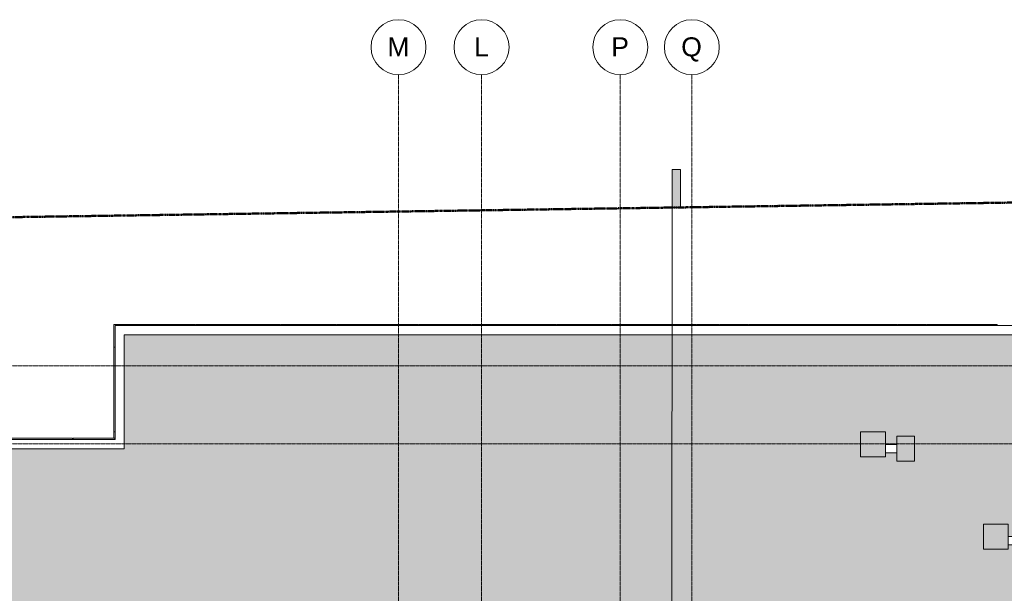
# Model space of a CAD drawing. Header units: millimetres. Extents: x -61176 to 31560, y -11428 to 53287.
# Tile 122 of 124: x -23132 to 164, y 39716 to 53287. Entities that reach past the tile are written whole.
import ezdxf

# ---------------------------------------------------------------- set-up
doc = ezdxf.new("R2010")
doc.units = ezdxf.units.MM
doc.linetypes.add('Double tiret', pattern=[42.8625, 15.875, -4.7625, 6.35, -4.7625, 6.35, -4.7625])
doc.linetypes.add('Ligne de quadrillage', pattern=[22.225, 12.7, -3.175, 3.175, -3.175])
for name, color, linetype, lineweight in [('A-FLOR', 192, 'Continuous', 9), ('A-GENM', 13, 'Continuous', 9), ('A-WALL', 113, 'Continuous', 9), ('C-PROP-LINE', 91, 'Double tiret', 25), ('G-ANNO-SYMB', 111, 'Continuous', 9), ('S-GRID', 1, 'Continuous', 9), ('S-GRID-IDEN', 1, 'Continuous', 9)]:
    doc.layers.add(name, color=color, linetype=linetype, lineweight=lineweight)
doc.styles.add('Arial', font='arial.ttf', dxfattribs={"height": 450})

# ---------------------------------------------------------------- blocks, each defined once
blk = doc.blocks.new('Conduit Gaz5 - Conduit Gaz-1326463-Niveau 1')
at = {"layer": 'A-GENM'}
for points in [[(-40663, 1119), (-41253, 1119), (-41253, 529), (-40663, 529), (-40663, 726)], [(-40763, 259), (-41353, 259), (-41353, -331), (-40763, -331)], [(-42844, -1962), (-43434, -1962), (-43434, -2379), (-42844, -2379)], [(-42944, -2649), (-43534, -2649), (-43534, -3239), (-42944, -3239)]]:
    blk.add_hatch(color=256, dxfattribs=at).paths.add_polyline_path(points)
for p, q in [((-41253, 1119), (-41253, 529)), ((-40663, 1119), (-41253, 1119)), ((-40663, 529), (-40663, 1119)), ((-41253, 529), (-40663, 529)), ((-41059, 529), (-41059, 259)), ((-40859, 259), (-40859, 529)), ((-41353, 259), (-41353, -331)), ((-40763, 259), (-41353, 259)), ((-40763, -331), (-40763, 259)), ((-41353, -331), (-40763, -331)), ((-43434, -1962), (-43434, -2379)), ((-42844, -1962), (-43434, -1962)), ((-42844, -2379), (-42844, -1962)), ((-43434, -2379), (-42844, -2379)), ((-43240, -2379), (-43240, -2649)), ((-43040, -2649), (-43040, -2379)), ((-43534, -2649), (-43534, -3239)), ((-42944, -2649), (-43534, -2649)), ((-42944, -3239), (-42944, -2649)), ((-43534, -3239), (-42944, -3239))]:
    blk.add_line(p, q, dxfattribs=at)
blk = doc.blocks.new('Accrotère R_1 - Accrotère R_1-1333940-Niveau 1')
at = {"layer": 'A-GENM'}
for p, q in [((-46049, -20877), (-46049, 3645)), ((-45832, 3428), (-45832, -20660)), ((-45832, -20660), (-43136, -20660)), ((-43136, -20660), (-43136, -43844)), ((-43353, -20877), (-46049, -20877)), ((-43353, -43627), (-43353, -20877))]:
    blk.add_line(p, q, dxfattribs=at)
blk = doc.blocks.new('Family - ___-384955-Niveau 1')
at = {"layer": 'C-PROP-LINE', "color": 10, "lineweight": 50}
blk.add_line((-48592, -24915), (-49026, 4882), dxfattribs=at)
blk = doc.blocks.new('Coupe - Marque de la ligne de coupe - Horizontale pleine-15349-Niveau 1')
at = {"layer": 'G-ANNO-SYMB'}
blk.add_hatch(color=256, dxfattribs=at).paths.add_polyline_path([(0, 2), (0, 0), (-9, 0), (-9, 2)])
for p, q in [((0, 2), (-9, 2)), ((-9, 2), (-9, 0)), ((-9, 0), (0, 0)), ((0, 0), (0, 2))]:
    blk.add_line(p, q, dxfattribs=at)
blk = doc.blocks.new('Quadrillage - Extrémité de la ligne de quadrillage - Cercle-11506-Niveau 1')
at = {"layer": 'S-GRID-IDEN'}
blk.add_circle((0, 0), 6.5, dxfattribs=at)

msp = doc.modelspace()

# ---------------------------------------------------------------- hatches: boundary and pattern name
at = {"layer": 'A-FLOR'}
h = msp.add_hatch(color=10, dxfattribs=at)
h.paths.add_polyline_path([(-53412.645, 29089.958), (-38765.915, 29089.958), (-38765.915, 38243.989), (-38759.054, 38243.989), (-38759.054, 38330.85), (-1404.139, 38330.85), (-1404.139, 38243.989), (-1381.018, 38243.989), (-1381.018, 38043.989), (-1391, 38043.989), (-1391, 36353.989), (3427.784, 36353.989), (3427.784, 45832.377), (-20659.837, 45832.377), (-20659.837, 43136.039), (-43843.999, 43136.039), (-43843.999, 44934.84), (-53501.152, 44934.84), (-53501.152, 29089.958)])
h.paths.add_polyline_path([(-42167.393, 36677.08), (-43350.498, 36677.08), (-43350.498, 37892.08), (-42135.498, 37892.08), (-42135.498, 36677.08)])
h.paths.add_polyline_path([(1118.857, 40662.512), (528.857, 40662.512), (528.857, 40858.79), (258.857, 40858.79), (258.857, 40762.512), (-331.143, 40762.512), (-331.143, 41352.512), (258.857, 41352.512), (258.857, 41058.79), (528.857, 41058.79), (528.857, 41252.512), (1118.857, 41252.512), (1118.857, 40953.467)])
h.paths.add_polyline_path([(-1962.211, 42843.939), (-2379.076, 42843.939), (-2379.076, 43040.217), (-2649.076, 43040.217), (-2649.076, 42943.939), (-3239.076, 42943.939), (-3239.076, 43533.939), (-2649.076, 43533.939), (-2649.076, 43240.217), (-2379.076, 43240.217), (-2379.076, 43433.939), (-1962.211, 43433.939), (-1962.211, 42929.714)])

# ---------------------------------------------------------------- linework, layer by layer
at = {"layer": 'A-WALL'}
for p, q in [((-20906.697, 46079.237), (-18969.697, 46079.237)), ((-20906.697, 43382.9), (-20906.697, 46079.237)), ((-20866.697, 46079.237), (-20866.697, 46049.148)), ((-18969.697, 46079.237), (-18969.697, 46049.237)), ((-18954.697, 46079.237), (-16970.555, 46079.237)), ((-18954.697, 46079.237), (-18954.697, 46049.237)), ((-16970.555, 46049.237), (-16970.555, 46079.237)), ((-16955.555, 46079.237), (-15648.386, 46079.237)), ((-16955.555, 46049.237), (-16955.555, 46079.237)), ((-15648.386, 46079.237), (-15648.386, 46049.237)), ((-15633.386, 46079.237), (-13708.725, 46079.237)), ((-15633.386, 46079.237), (-15633.386, 46049.237)), ((-13708.725, 46079.237), (-13708.725, 46049.237)), ((-13693.725, 46079.237), (-12449.725, 46079.237)), ((-13693.725, 46049.237), (-13693.725, 46079.237)), ((-12449.725, 46079.237), (-12449.725, 46049.237)), ((-12434.12, 46079.237), (-10449.998, 46079.237)), ((-12434.12, 46049.237), (-12434.12, 46079.237)), ((-10449.998, 46049.237), (-10449.998, 46079.237)), ((-10433.745, 46079.237), (-9134.725, 46079.237)), ((-10433.745, 46079.237), (-10433.745, 46049.237)), ((-9134.725, 46079.237), (-9134.725, 46049.237)), ((-9119.12, 46079.237), (-7134.998, 46079.237)), ((-9119.12, 46079.237), (-9119.12, 46049.237)), ((-7134.998, 46049.237), (-7134.998, 46079.237)), ((-7118.745, 46079.237), (-6580.158, 46079.237)), ((-7118.745, 46049.237), (-7118.745, 46079.237)), ((-6580.158, 46049.237), (-6580.158, 46079.237)), ((-6564.553, 46079.237), (-5896.368, 46079.237)), ((-6564.553, 46079.237), (-6564.553, 46049.237)), ((-5896.368, 46049.237), (-5896.368, 46079.237)), ((-5880.116, 46079.237), (-2363.559, 46079.237)), ((-5880.116, 46049.237), (-5880.116, 46079.237)), ((-2363.559, 46049.237), (-2363.559, 46079.237)), ((-2347.954, 46079.237), (-1679.77, 46079.237)), ((-2347.954, 46079.237), (-2347.954, 46049.237)), ((-1679.77, 46049.237), (-1679.77, 46079.237)), ((-1663.517, 46079.237), (-8.178, 46079.237)), ((-1663.517, 46049.237), (-1663.517, 46079.237)), ((-8.178, 46049.237), (-8.178, 46079.237)), ((-20876.697, 45541.069), (-20906.697, 45541.069)), ((-23870.278, 43382.9), (-21886.156, 43382.9)), ((-21886.156, 43382.9), (-21886.156, 43352.9)), ((-21869.903, 43382.9), (-20876.697, 43382.9)), ((-21869.903, 43352.9), (-21869.903, 43382.9)), ((-20876.697, 43533.069), (-20906.697, 43533.069)), ((-20881.253, 43352.857), (-20881.253, 43382.9))]:
    msp.add_line(p, q, dxfattribs=at)
at = {"layer": 'G-ANNO-SYMB'}
msp.add_line((-7736.956, 4984.232), (-7694.957, 48844.227), dxfattribs=at)
at = {"layer": 'S-GRID', "linetype": 'Ligne de quadrillage', "lineweight": 18}
for p, q in [((-14169.115, -9486.555), (-14169.115, 51986.924)), ((-12204.115, -9486.555), (-12204.115, 51986.924)), ((-8921.615, -9486.555), (-8921.615, 51986.924)), ((-7229.115, -9486.555), (-7229.115, 51986.924)), ((-61176.497, 45100.937), (30259.658, 45100.937)), ((-61176.497, 43250.937), (30259.658, 43250.937))]:
    msp.add_line(p, q, dxfattribs=at)

# ---------------------------------------------------------------- block references
at = {"layer": 'A-GENM', "rotation": 270.0000000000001}
for name in ['Accrotère R_1 - Accrotère R_1-1333940-Niveau 1', 'Conduit Gaz5 - Conduit Gaz-1326463-Niveau 1']:
    msp.add_blockref(name, (0, 0), dxfattribs=at)
at = {"layer": 'C-PROP-LINE', "color": 10, "lineweight": 50, "rotation": 270.0000000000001}
msp.add_blockref('Family - ___-384955-Niveau 1', (0, 0), dxfattribs=at)
at = {"layer": 'G-ANNO-SYMB', "xscale": 99.99999999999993, "yscale": 99.99999999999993, "zscale": 99.99999999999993, "rotation": 269.9451348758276}
msp.add_blockref('Coupe - Marque de la ligne de coupe - Horizontale pleine-15349-Niveau 1', (-7694.957, 48844.227), dxfattribs=at)
at = {"layer": 'S-GRID-IDEN', "xscale": 99.99999999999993, "yscale": 99.99999999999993, "zscale": 99.99999999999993}
for p in [(-14169.115, 52636.924), (-12204.115, 52636.924), (-8921.615, 52636.924), (-7229.115, 52636.924)]:
    msp.add_blockref('Quadrillage - Extrémité de la ligne de quadrillage - Cercle-11506-Niveau 1', p, dxfattribs=at)

# ---------------------------------------------------------------- texts
at = {"layer": 'S-GRID-IDEN', "char_height": 450, "attachment_point": 1, "style": 'Arial'}
for s, insert, width in [('M', (-14433.737, 52869.49), 633.33312), ('L', (-12382.737, 52869.49), 424.89437), ('P', (-9136.737, 52869.49), 513.08), ('Q', (-7480.737, 52869.49), 601.26562)]:
    msp.add_mtext(s, dxfattribs=dict(at, insert=insert, width=width))

doc.saveas('drawing.dxf')
